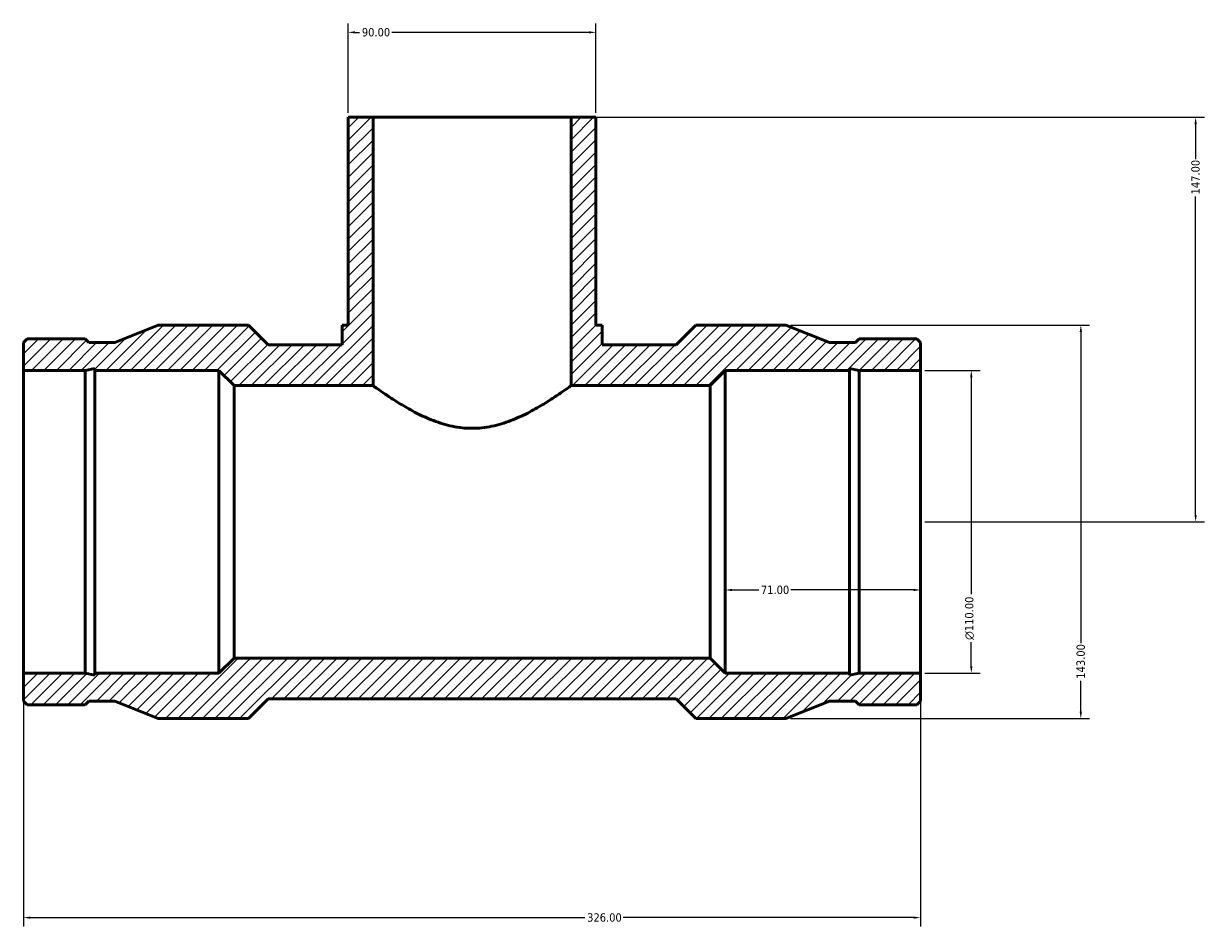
# Model space of a CAD drawing. Header units: millimetres. Extents: x -134 to 1315, y -186 to 1339.
# Tile 6 of 7: x 352 to 781, y 1011 to 1339. Entities that reach past the tile are written whole.
import ezdxf

# ---------------------------------------------------------------- set-up
doc = ezdxf.new("R2010")
doc.units = ezdxf.units.MM
for name, color, linetype, lineweight in [('Dimension (ANSI)', 7, 'Continuous', 25), ('Hatch (ANSI)', 7, 'Continuous', 18), ('Visible (ANSI)', 7, 'Continuous', 50)]:
    doc.layers.add(name, color=color, linetype=linetype, lineweight=lineweight)
doc.styles.add('Note Text (ANSI)', font='tahoma.ttf')
doc.dimstyles.new('Default - mm (ANSI)', dxfattribs={"dimtxt": 3.048, "dimasz": 2.5, "dimexe": 3.175, "dimexo": 1.6002, "dimgap": 0.8, "dimtad": 0, "dimtoh": 1, "dimrnd": 1e-08, "dimzin": 4, "dimdsep": 46, "dimtxsty": 'Note Text (ANSI)', "dimcen": 0.09, "dimdle": 10, "dimclrd": 256, "dimclre": 256, "dimclrt": 256, "dimadec": 1, "dimazin": 1, "dimtfac": 1, "dimtofl": 0, "dimtmove": 0, "dimatfit": 3, "dimfxl": 1, "dimtolj": 1, "dimtzin": 4, "dimlwd": -1, "dimlwe": -1, "dimarcsym": 0})

# ---------------------------------------------------------------- blocks, each defined once
blk = doc.blocks.new('*D7')
at = {"layer": 'Defpoints', "color": 0, "transparency": 16777216}
for p in [(678.03, 1212.56), (678.03, 1102.56), (696.48, 1102.56)]:
    blk.add_point(p, dxfattribs=at)
at = {"layer": 'Dimension (ANSI)', "transparency": 16777216}
for p, q in [((679.63, 1212.56), (699.65, 1212.56)), ((696.48, 1210.06), (696.48, 1131.28)), ((696.48, 1105.06), (696.48, 1113.84)), ((679.63, 1102.56), (699.65, 1102.56))]:
    blk.add_line(p, q, dxfattribs=at)
for points in [[(696.06, 1210.06), (696.9, 1210.06), (696.48, 1212.56)], [(696.06, 1105.06), (696.9, 1105.06), (696.48, 1102.56)]]:
    blk.add_solid(points, dxfattribs=at)
at = {"layer": 'Dimension (ANSI)', "transparency": 16777216, "insert": (694.19, 1114.64), "char_height": 3.048, "attachment_point": 1, "rotation": 90, "style": 'Note Text (ANSI)'}
blk.add_mtext('\\A1;\\fAIGDT|b0|i0;\\H3.0480;\\ln\\fTahoma|b0|i0;\\H3.0480;110.00', dxfattribs=at)
blk = doc.blocks.new('*D8')
at = {"layer": 'Defpoints', "color": 0, "transparency": 16777216}
for p in [(629.13, 1229.06), (629.13, 1086.06), (736.3, 1086.06)]:
    blk.add_point(p, dxfattribs=at)
at = {"layer": 'Dimension (ANSI)', "transparency": 16777216}
for p, q in [((630.73, 1229.06), (739.47, 1229.06)), ((736.3, 1226.56), (736.3, 1113.4)), ((736.3, 1088.56), (736.3, 1099.72)), ((630.73, 1086.06), (739.47, 1086.06))]:
    blk.add_line(p, q, dxfattribs=at)
for points in [[(735.88, 1226.56), (736.71, 1226.56), (736.3, 1229.06)], [(735.88, 1088.56), (736.71, 1088.56), (736.3, 1086.06)]]:
    blk.add_solid(points, dxfattribs=at)
at = {"layer": 'Dimension (ANSI)', "transparency": 16777216, "insert": (734.71, 1100.52), "char_height": 3.048, "attachment_point": 1, "rotation": 90, "style": 'Note Text (ANSI)'}
blk.add_mtext('\\A1;143.00', dxfattribs=at)
blk = doc.blocks.new('*D9')
at = {"layer": 'Defpoints', "color": 0, "transparency": 16777216}
for p in [(607.03, 1157.56), (678.03, 1157.56), (607.03, 1132.78)]:
    blk.add_point(p, dxfattribs=at)
at = {"layer": 'Dimension (ANSI)', "transparency": 16777216}
for p, q in [((609.53, 1132.78), (619.21, 1132.78)), ((675.53, 1132.78), (630.86, 1132.78))]:
    blk.add_line(p, q, dxfattribs=at)
for points in [[(609.53, 1133.19), (609.53, 1132.36), (607.03, 1132.78)], [(675.53, 1133.19), (675.53, 1132.36), (678.03, 1132.78)]]:
    blk.add_solid(points, dxfattribs=at)
at = {"layer": 'Dimension (ANSI)', "transparency": 16777216, "insert": (620.01, 1134.36), "char_height": 3.048, "attachment_point": 1, "style": 'Note Text (ANSI)'}
blk.add_mtext('\\A1;71.00', dxfattribs=at)
blk = doc.blocks.new('*D10')
at = {"layer": 'Defpoints', "color": 0, "transparency": 16777216}
for p in [(352.03, 1102.56), (678.03, 1102.56), (678.03, 1013.7)]:
    blk.add_point(p, dxfattribs=at)
at = {"layer": 'Dimension (ANSI)', "transparency": 16777216}
for p, q in [((352.03, 1100.96), (352.03, 1010.52)), ((678.03, 1100.96), (678.03, 1010.52)), ((354.53, 1013.7), (556.06, 1013.7)), ((675.53, 1013.7), (570, 1013.7))]:
    blk.add_line(p, q, dxfattribs=at)
for points in [[(354.53, 1014.11), (354.53, 1013.28), (352.03, 1013.7)], [(675.53, 1014.11), (675.53, 1013.28), (678.03, 1013.7)]]:
    blk.add_solid(points, dxfattribs=at)
at = {"layer": 'Dimension (ANSI)', "transparency": 16777216, "insert": (556.86, 1015.28), "char_height": 3.048, "attachment_point": 1, "style": 'Note Text (ANSI)'}
blk.add_mtext('\\A1;326.00', dxfattribs=at)
blk = doc.blocks.new('*D11')
at = {"layer": 'Defpoints', "color": 0, "transparency": 16777216}
for p in [(551.03, 1304.56), (778.03, 1304.56), (678.03, 1157.56)]:
    blk.add_point(p, dxfattribs=at)
at = {"layer": 'Dimension (ANSI)', "transparency": 16777216}
for p, q in [((552.63, 1304.56), (781.21, 1304.56)), ((778.03, 1302.06), (778.03, 1289.4)), ((778.03, 1160.06), (778.03, 1275.72)), ((679.63, 1157.56), (781.21, 1157.56))]:
    blk.add_line(p, q, dxfattribs=at)
for points in [[(777.61, 1302.06), (778.45, 1302.06), (778.03, 1304.56)], [(777.61, 1160.06), (778.45, 1160.06), (778.03, 1157.56)]]:
    blk.add_solid(points, dxfattribs=at)
at = {"layer": 'Dimension (ANSI)', "transparency": 16777216, "insert": (776.44, 1276.52), "char_height": 3.048, "attachment_point": 1, "rotation": 90, "style": 'Note Text (ANSI)'}
blk.add_mtext('\\A1;147.00', dxfattribs=at)
blk = doc.blocks.new('*D12')
at = {"layer": 'Defpoints', "color": 0, "transparency": 16777216}
for p in [(470.03, 1335.43), (470.03, 1304.56), (560.03, 1304.56)]:
    blk.add_point(p, dxfattribs=at)
at = {"layer": 'Dimension (ANSI)', "transparency": 16777216}
for p, q in [((470.03, 1306.16), (470.03, 1338.61)), ((472.53, 1335.43), (474.17, 1335.43)), ((557.53, 1335.43), (485.89, 1335.43)), ((560.03, 1306.16), (560.03, 1338.61))]:
    blk.add_line(p, q, dxfattribs=at)
for points in [[(472.53, 1335.85), (472.53, 1335.02), (470.03, 1335.43)], [(557.53, 1335.85), (557.53, 1335.02), (560.03, 1335.43)]]:
    blk.add_solid(points, dxfattribs=at)
at = {"layer": 'Dimension (ANSI)', "transparency": 16777216, "insert": (474.97, 1337.02), "char_height": 3.048, "attachment_point": 1, "style": 'Note Text (ANSI)'}
blk.add_mtext('\\A1;90.00', dxfattribs=at)

msp = doc.modelspace()

# ---------------------------------------------------------------- hatches: boundary and pattern name
at = {"layer": 'Hatch (ANSI)'}
h = msp.add_hatch(dxfattribs=at)
h.set_pattern_fill('ANSI31', color=256, scale=25.4, style=0)
h.set_pattern_definition([(45, (0, 0), (-2.245064, 2.245064), [])])
h.paths.add_polyline_path([(551.031, 1304.558), (551.031, 1207.058), (601.531, 1207.058), (607.031, 1212.558), (652.169, 1212.558), (652.169, 1213.307), (655.694, 1212.558), (678.031, 1212.558), (678.031, 1222.723), (676.701, 1224.053), (655.694, 1224.053), (654.365, 1222.723), (644.898, 1222.723), (629.131, 1229.058), (596.346, 1229.058), (589.196, 1221.908), (562.281, 1221.908), (562.281, 1229.058), (560.031, 1229.058), (560.031, 1304.558)])
h.paths.add_polyline_path([(352.031, 1222.723), (352.031, 1212.558), (374.368, 1212.558), (377.894, 1213.307), (377.894, 1212.558), (423.031, 1212.558), (428.531, 1207.058), (479.031, 1207.058), (479.031, 1304.558), (470.031, 1304.558), (470.031, 1229.058), (467.781, 1229.058), (467.781, 1221.908), (440.866, 1221.908), (433.716, 1229.058), (400.931, 1229.058), (385.165, 1222.723), (375.698, 1222.723), (374.368, 1224.053), (353.361, 1224.053)])
h.paths.add_polyline_path([(352.031, 1102.558), (352.031, 1092.393), (353.361, 1091.063), (374.368, 1091.063), (375.698, 1092.393), (385.165, 1092.393), (400.931, 1086.058), (433.716, 1086.058), (440.866, 1093.208), (589.196, 1093.208), (596.346, 1086.058), (629.131, 1086.058), (644.898, 1092.393), (654.365, 1092.393), (655.694, 1091.063), (676.701, 1091.063), (678.031, 1092.393), (678.031, 1102.558), (655.694, 1102.558), (652.169, 1101.809), (652.169, 1102.558), (607.031, 1102.558), (601.531, 1108.058), (428.531, 1108.058), (423.031, 1102.558), (377.894, 1102.558), (377.894, 1101.809), (374.368, 1102.558)])

# ---------------------------------------------------------------- linework, layer by layer
at = {"layer": 'Visible (ANSI)'}
for p, q in [((479.031, 1304.558), (470.031, 1304.558)), ((470.031, 1304.558), (470.031, 1229.058)), ((479.031, 1207.058), (479.031, 1304.558)), ((479.031, 1304.558), (551.031, 1304.558)), ((551.031, 1304.558), (551.031, 1207.058)), ((560.031, 1304.558), (551.031, 1304.558)), ((560.031, 1229.058), (560.031, 1304.558)), ((400.931, 1229.058), (385.165, 1222.723)), ((433.716, 1229.058), (400.931, 1229.058)), ((440.866, 1221.908), (433.716, 1229.058)), ((470.031, 1229.058), (467.781, 1229.058)), ((467.781, 1229.058), (467.781, 1221.908)), ((562.281, 1229.058), (560.031, 1229.058)), ((562.281, 1221.908), (562.281, 1229.058)), ((596.346, 1229.058), (589.196, 1221.908)), ((629.131, 1229.058), (596.346, 1229.058)), ((644.898, 1222.723), (629.131, 1229.058)), ((353.361, 1224.053), (352.031, 1222.723)), ((374.368, 1224.053), (353.361, 1224.053)), ((375.698, 1222.723), (374.368, 1224.053)), ((655.694, 1224.053), (654.365, 1222.723)), ((676.701, 1224.053), (655.694, 1224.053)), ((678.031, 1222.723), (676.701, 1224.053)), ((352.031, 1222.723), (352.031, 1212.558)), ((385.165, 1222.723), (375.698, 1222.723)), ((467.781, 1221.908), (440.866, 1221.908)), ((589.196, 1221.908), (562.281, 1221.908)), ((654.365, 1222.723), (644.898, 1222.723)), ((678.031, 1212.558), (678.031, 1222.723)), ((352.031, 1212.558), (374.368, 1212.558)), ((352.031, 1102.558), (352.031, 1212.558)), ((374.368, 1212.558), (377.894, 1213.307)), ((374.368, 1102.558), (374.368, 1212.558)), ((377.894, 1213.307), (377.894, 1212.558)), ((377.894, 1212.558), (423.031, 1212.558)), ((377.894, 1102.558), (377.894, 1212.558)), ((423.031, 1212.558), (428.531, 1207.058)), ((423.031, 1102.558), (423.031, 1212.558)), ((601.531, 1207.058), (607.031, 1212.558)), ((607.031, 1212.558), (652.169, 1212.558)), ((607.031, 1102.558), (607.031, 1212.558)), ((652.169, 1212.558), (652.169, 1213.307)), ((652.169, 1213.307), (655.694, 1212.558)), ((652.169, 1102.558), (652.169, 1212.558)), ((655.694, 1212.558), (678.031, 1212.558)), ((655.694, 1102.558), (655.694, 1212.558)), ((678.031, 1102.558), (678.031, 1212.558)), ((428.531, 1207.058), (479.031, 1207.058)), ((428.531, 1108.058), (428.531, 1207.058)), ((551.031, 1207.058), (601.531, 1207.058)), ((601.531, 1108.058), (601.531, 1207.058)), ((428.531, 1108.058), (423.031, 1102.558)), ((601.531, 1108.058), (428.531, 1108.058)), ((607.031, 1102.558), (601.531, 1108.058)), ((352.031, 1102.558), (352.031, 1092.393)), ((374.368, 1102.558), (352.031, 1102.558)), ((377.894, 1101.809), (374.368, 1102.558)), ((423.031, 1102.558), (377.894, 1102.558)), ((377.894, 1102.558), (377.894, 1101.809)), ((652.169, 1102.558), (607.031, 1102.558)), ((655.694, 1102.558), (652.169, 1101.809)), ((652.169, 1101.809), (652.169, 1102.558)), ((678.031, 1102.558), (655.694, 1102.558)), ((678.031, 1092.393), (678.031, 1102.558)), ((352.031, 1092.393), (353.361, 1091.063)), ((353.361, 1091.063), (374.368, 1091.063)), ((374.368, 1091.063), (375.698, 1092.393)), ((375.698, 1092.393), (385.165, 1092.393)), ((385.165, 1092.393), (400.931, 1086.058)), ((433.716, 1086.058), (440.866, 1093.208)), ((440.866, 1093.208), (589.196, 1093.208)), ((589.196, 1093.208), (596.346, 1086.058)), ((629.131, 1086.058), (644.898, 1092.393)), ((644.898, 1092.393), (654.365, 1092.393)), ((654.365, 1092.393), (655.694, 1091.063)), ((655.694, 1091.063), (676.701, 1091.063)), ((676.701, 1091.063), (678.031, 1092.393)), ((400.931, 1086.058), (433.716, 1086.058)), ((596.346, 1086.058), (629.131, 1086.058))]:
    msp.add_line(p, q, dxfattribs=at)
for points, knots in [([(515.031, 1191.532), (512.63, 1191.532), (510.21, 1191.795), (505.487, 1192.772), (503.182, 1193.482), (498.808, 1195.153), (496.732, 1196.112), (492.898, 1198.073), (491.139, 1199.074), (488.04, 1200.932), (486.578, 1201.862), (483.968, 1203.582), (482.819, 1204.371), (480.948, 1205.677), (480.226, 1206.195), (479.267, 1206.886), (479.031, 1207.058), (479.031, 1207.058)], [0, 0, 0, 0, 0.7204319, 0.7204319, 1.4408638, 1.4408638, 2.1612957, 2.1612957, 2.8817276, 2.8817276, 3.5894544, 3.5894544, 4.2971813, 4.2971813, 5.0049082, 5.0049082, 5.712635, 5.712635, 5.712635, 5.712635]), ([(551.031, 1207.058), (551.031, 1207.058), (550.796, 1206.886), (549.837, 1206.195), (549.114, 1205.677), (547.244, 1204.371), (546.095, 1203.582), (543.484, 1201.862), (542.023, 1200.932), (538.924, 1199.074), (537.165, 1198.073), (533.33, 1196.112), (531.255, 1195.153), (526.88, 1193.482), (524.576, 1192.772), (519.853, 1191.795), (517.433, 1191.532), (515.031, 1191.532)], [17.1379051, 17.1379051, 17.1379051, 17.1379051, 17.8456319, 17.8456319, 18.5533588, 18.5533588, 19.2610857, 19.2610857, 19.9688125, 19.9688125, 20.6892444, 20.6892444, 21.4096763, 21.4096763, 22.1301082, 22.1301082, 22.8505401, 22.8505401, 22.8505401, 22.8505401])]:
    msp.add_open_spline(points, degree=3, knots=knots, dxfattribs=at)

# ---------------------------------------------------------------- dimensions: what is measured, and where the dimension line sits
at = {"layer": 'Dimension (ANSI)'}
dim = msp.add_linear_dim(base=(470.031, 1335.433), p1=(560.031, 1304.558), p2=(470.031, 1304.558), dimstyle='Default - mm (ANSI)', override={"dimtoh": 0, "dimdec": 2, "dimtp": 0, "dimtm": 0, "dimtdec": 2, "dimatfit": 1}, dxfattribs=at)
dim.commit()
dim.dimension.update_dxf_attribs({"geometry": '*D12', "text_midpoint": (480.031, 1335.433), "dimtype": 160})
for base, p1, p2, angle, override, picture, middle in [((778.031, 1304.558), (678.031, 1157.558), (551.031, 1304.558), 90, {"dimtoh": 0, "dimdec": 2, "dimtp": 0, "dimtm": 0, "dimtdec": 2, "dimatfit": 1}, '*D11', (778.031, 1282.558)), ((736.296, 1086.058), (629.131, 1229.058), (629.131, 1086.058), 90, {"dimtoh": 0, "dimdec": 2, "dimtp": 0, "dimtm": 0, "dimtdec": 2, "dimatfit": 1}, '*D8', (736.296, 1106.558)), ((607.031, 1132.776), (678.031, 1157.558), (607.031, 1157.558), 180, {"dimtoh": 0, "dimdec": 2, "dimse1": 1, "dimse2": 1, "dimtp": 0, "dimtm": 0, "dimtdec": 2, "dimatfit": 1}, '*D9', (625.031, 1132.776)), ((678.031, 1013.697), (352.031, 1102.558), (678.031, 1102.558), 180, {"dimtoh": 0, "dimdec": 2, "dimtp": 0, "dimtm": 0, "dimtdec": 2, "dimatfit": 1}, '*D10', (563.031, 1013.697))]:
    dim = msp.add_linear_dim(base=base, p1=p1, p2=p2, angle=angle, dimstyle='Default - mm (ANSI)', override=override, dxfattribs=at)
    dim.commit()
    dim.dimension.update_dxf_attribs({"geometry": picture, "text_midpoint": middle, "dimtype": 160})
dim = msp.add_linear_dim(base=(696.479, 1102.558), p1=(678.031, 1212.558), p2=(678.031, 1102.558), angle=90, text='\\fAIGDT|b0|i0;\\H3.0480;\\ln\\fTahoma|b0|i0;\\H3.0480;<>', dimstyle='Default - mm (ANSI)', override={"dimtoh": 0, "dimdec": 2, "dimtp": 0, "dimtm": 0, "dimtdec": 2, "dimatfit": 1}, dxfattribs=at)
dim.commit()
dim.dimension.update_dxf_attribs({"geometry": '*D7', "text_midpoint": (696.479, 1122.558), "dimtype": 160})

doc.saveas('drawing.dxf')
